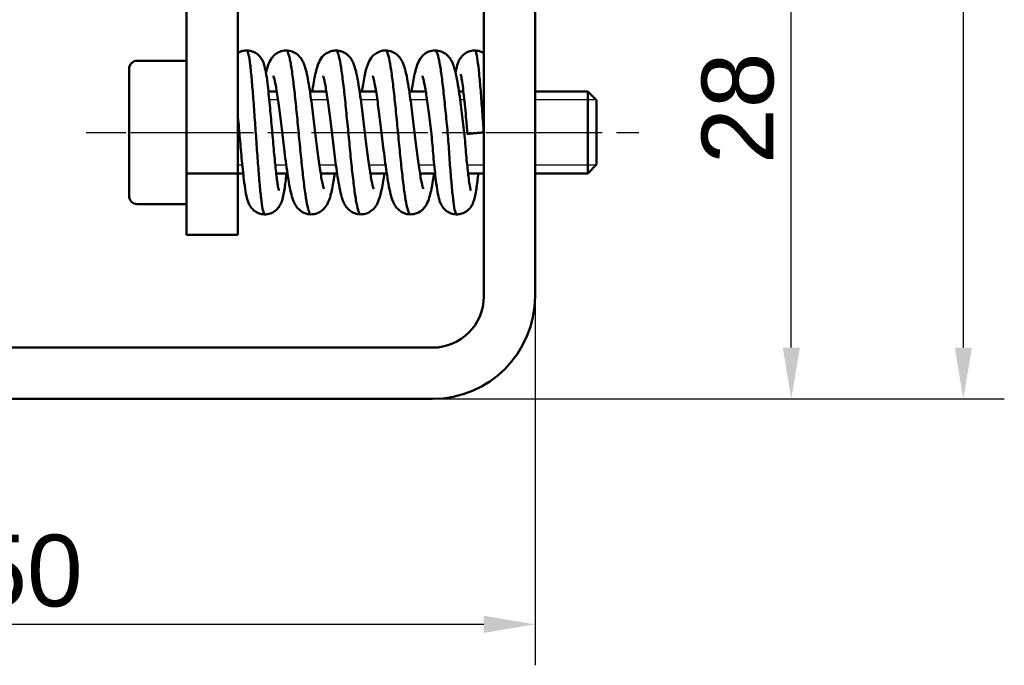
# Model space of a CAD drawing. Header units: millimetres. Extents: x 9 to 162, y 7 to 153.
# Tile 5 of 7: x 48 to 96, y 84 to 115. Entities that reach past the tile are written whole.
import ezdxf

# ---------------------------------------------------------------- set-up
doc = ezdxf.new("R2010")
doc.units = ezdxf.units.MM
doc.linetypes.add('CHAIN', pattern=[0.3543, 0.2362, -0.0295, 0.0591, -0.0295])
for name, color, linetype, lineweight, true_color in [('Bemaßungen(DIN)', 179, 'Continuous', 25, 0x262659), ('Gewinde(DIN)', 179, 'Continuous', 25, 0x262659), ('Mittellinie(DIN)', 179, 'CHAIN', 25, 0x262659), ('Sichtbare Kanten(DIN)', 179, 'Continuous', 50, 0x262659)]:
    doc.layers.add(name, color=color, linetype=linetype, lineweight=lineweight, true_color=true_color)
doc.styles.add('STANDARD-BSI~0', font='arial.ttf')
doc.dimstyles.new('Katalogzeichnungen', dxfattribs={"dimtxt": 3.5, "dimasz": 2.5, "dimexe": 2, "dimexo": 0, "dimgap": 0.8, "dimtad": 1, "dimrnd": 1e-08, "dimdsep": 46, "dimtxsty": 'STANDARD-BSI~0', "dimcen": 0.09, "dimdle": 10, "dimclrd": 250, "dimclre": 250, "dimclrt": 250, "dimazin": 2, "dimtfac": 1, "dimtmove": 0, "dimatfit": 3, "dimfxl": 1, "dimtolj": 1, "dimtzin": 0, "dimlwd": 25, "dimlwe": 25, "dimarcsym": 0})

# ---------------------------------------------------------------- blocks, each defined once
blk = doc.blocks.new('*D8')
at = {"layer": 'Bemaßungen(DIN)', "color": 250, "linetype": 'Continuous', "lineweight": 25, "true_color": 0x3f3f3f, "transparency": 16777216}
for p, q in [((73.596, 101.512), (73.596, 83.512)), ((23.596, 96.512), (23.596, 83.512)), ((26.096, 85.512), (71.096, 85.512))]:
    blk.add_line(p, q, dxfattribs=at)
at = {"layer": 'Bemaßungen(DIN)', "color": 250, "linetype": 'Continuous', "true_color": 0x3f3f3f, "transparency": 16777216}
for points in [[(26.096, 85.929), (26.096, 85.096), (23.596, 85.512)], [(71.096, 85.929), (71.096, 85.096), (73.596, 85.512)]]:
    blk.add_solid(points, dxfattribs=at)
at = {"layer": 'Defpoints', "color": 0, "linetype": 'Continuous', "transparency": 16777216}
for p in [(73.596, 101.512), (23.596, 96.512), (73.596, 85.512)]:
    blk.add_point(p, dxfattribs=at)
at = {"layer": 'Bemaßungen(DIN)', "color": 250, "linetype": 'Continuous', "lineweight": 25, "true_color": 0x3f3f3f, "transparency": 16777216, "insert": (46.095, 89.886), "char_height": 3.5, "attachment_point": 1, "style": 'STANDARD-BSI~0'}
blk.add_mtext('\\A1;50', dxfattribs=at)
blk = doc.blocks.new('*D11')
at = {"layer": 'Bemaßungen(DIN)', "color": 250, "linetype": 'Continuous', "lineweight": 25, "true_color": 0x3f3f3f, "transparency": 16777216}
for p, q in [((73.596, 146.512), (96.486, 146.512)), ((94.486, 144.012), (94.486, 99.012)), ((68.596, 96.512), (96.486, 96.512))]:
    blk.add_line(p, q, dxfattribs=at)
at = {"layer": 'Bemaßungen(DIN)', "color": 250, "linetype": 'Continuous', "true_color": 0x3f3f3f, "transparency": 16777216}
for points in [[(94.069, 144.012), (94.903, 144.012), (94.486, 146.512)], [(94.069, 99.012), (94.903, 99.012), (94.486, 96.512)]]:
    blk.add_solid(points, dxfattribs=at)
at = {"layer": 'Defpoints', "color": 0, "linetype": 'Continuous', "transparency": 16777216}
for p in [(73.596, 146.512), (68.596, 96.512), (94.486, 96.512)]:
    blk.add_point(p, dxfattribs=at)
at = {"layer": 'Bemaßungen(DIN)', "color": 250, "linetype": 'Continuous', "lineweight": 25, "true_color": 0x3f3f3f, "transparency": 16777216, "insert": (90.112, 119.011), "char_height": 3.5, "attachment_point": 1, "rotation": 90, "style": 'STANDARD-BSI~0'}
blk.add_mtext('\\A1;50', dxfattribs=at)
blk = doc.blocks.new('*D12')
at = {"layer": 'Bemaßungen(DIN)', "color": 250, "linetype": 'Continuous', "lineweight": 25, "true_color": 0x3f3f3f, "transparency": 16777216}
for p, q in [((76.096, 124.512), (88.096, 124.512)), ((86.096, 99.012), (86.096, 122.012)), ((68.596, 96.512), (88.096, 96.512))]:
    blk.add_line(p, q, dxfattribs=at)
at = {"layer": 'Bemaßungen(DIN)', "color": 250, "linetype": 'Continuous', "true_color": 0x3f3f3f, "transparency": 16777216}
for points in [[(85.679, 122.012), (86.512, 122.012), (86.096, 124.512)], [(85.679, 99.012), (86.512, 99.012), (86.096, 96.512)]]:
    blk.add_solid(points, dxfattribs=at)
at = {"layer": 'Defpoints', "color": 0, "linetype": 'Continuous', "transparency": 16777216}
for p in [(76.096, 124.512), (86.096, 124.512), (68.596, 96.512)]:
    blk.add_point(p, dxfattribs=at)
at = {"layer": 'Bemaßungen(DIN)', "color": 250, "linetype": 'Continuous', "lineweight": 25, "true_color": 0x3f3f3f, "transparency": 16777216, "insert": (81.722, 107.972), "char_height": 3.5, "attachment_point": 1, "rotation": 90, "style": 'STANDARD-BSI~0'}
blk.add_mtext('\\A1;28', dxfattribs=at)

msp = doc.modelspace()

# ---------------------------------------------------------------- linework, layer by layer
at = {"layer": 'Gewinde(DIN)'}
for p, q in [((59.096, 111.094), (59.096, 111.094)), ((61.06, 111.094), (60.635, 111.094)), ((63.483, 111.094), (62.675, 111.094)), ((65.906, 111.094), (65.098, 111.094)), ((68.329, 111.094), (67.521, 111.094)), ((70.147, 111.094), (69.944, 111.094)), ((76.584, 111.094), (73.596, 111.094)), ((59.096, 107.93), (59.317, 107.93)), ((60.925, 107.93), (61.459, 107.93)), ((63.074, 107.93), (63.882, 107.93)), ((65.497, 107.93), (66.305, 107.93)), ((67.92, 107.93), (68.677, 107.93)), ((70.284, 107.93), (71.096, 107.93)), ((73.596, 107.93), (76.584, 107.93))]:
    msp.add_line(p, q, dxfattribs=at)
at = {"layer": 'Mittellinie(DIN)', "linetype": 'CHAIN', "ltscale": 8.222835}
msp.add_line((51.696, 109.512), (59.096, 109.512), dxfattribs=at)
at = {"layer": 'Mittellinie(DIN)', "linetype": 'CHAIN', "ltscale": 23.990969}
msp.add_line((54.196, 109.512), (78.666, 109.512), dxfattribs=at)
at = {"layer": 'Sichtbare Kanten(DIN)'}
for p, q in [((56.596, 141.512), (56.596, 107.512)), ((59.096, 141.512), (59.096, 107.512)), ((71.096, 141.512), (71.096, 101.512)), ((73.596, 141.512), (73.596, 101.512)), ((54.196, 113.012), (56.596, 113.012)), ((53.796, 106.412), (53.796, 112.612)), ((59.096, 111.512), (59.096, 111.512)), ((60.591, 111.512), (60.997, 111.512)), ((62.616, 111.512), (63.42, 111.512)), ((65.039, 111.512), (65.843, 111.512)), ((67.461, 111.512), (68.266, 111.512)), ((69.884, 111.512), (70.102, 111.512)), ((73.596, 111.512), (76.166, 111.512)), ((76.166, 107.512), (76.166, 111.512)), ((76.596, 111.083), (76.166, 111.512)), ((76.596, 111.083), (76.596, 107.942)), ((76.596, 107.942), (76.166, 107.512)), ((56.596, 107.512), (56.596, 104.512)), ((59.096, 107.512), (56.596, 107.512)), ((59.096, 107.512), (59.36, 107.512)), ((59.096, 104.512), (59.096, 107.512)), ((60.97, 107.512), (61.519, 107.512)), ((63.137, 107.512), (63.942, 107.512)), ((65.56, 107.512), (66.364, 107.512)), ((67.983, 107.512), (68.72, 107.512)), ((70.33, 107.512), (71.096, 107.512)), ((73.596, 107.512), (76.166, 107.512)), ((54.196, 106.012), (56.596, 106.012)), ((56.596, 104.512), (59.096, 104.512)), ((68.596, 99.012), (23.596, 99.012)), ((68.596, 96.512), (23.596, 96.512))]:
    msp.add_line(p, q, dxfattribs=at)
for centre, radius, start, end in [((54.196, 112.612), 0.4, 90, 180), ((54.196, 106.412), 0.4, 180, 270), ((68.596, 101.512), 2.5, 270, 0), ((68.596, 101.512), 5, 270, 0)]:
    msp.add_arc(centre, radius, start, end, dxfattribs=at)
for points, knots in [([(59.096, 113.384), (59.172, 113.432), (59.26, 113.469), (59.41, 113.504), (59.472, 113.511), (59.533, 113.511)], [0.00000216, 0.00000216, 0.00000216, 0.00000216, 0.02974084, 0.02974084, 0.04909496, 0.04909496, 0.04909496, 0.04909496]), ([(59.096, 111.512), (59.096, 111.547), (59.096, 111.58), (59.096, 111.613), (59.096, 111.739), (59.096, 111.855), (59.096, 111.961), (59.096, 112.145), (59.096, 112.299), (59.096, 112.43), (59.096, 112.433), (59.096, 112.435), (59.096, 112.437), (59.096, 112.595), (59.096, 112.733), (59.096, 112.852), (59.096, 112.914), (59.096, 112.97), (59.096, 113.02), (59.096, 113.024), (59.096, 113.028), (59.096, 113.032), (59.096, 113.084), (59.096, 113.13), (59.096, 113.169), (59.096, 113.249), (59.096, 113.302), (59.096, 113.336), (59.096, 113.34), (59.096, 113.344), (59.096, 113.348), (59.096, 113.384), (59.096, 113.392), (59.096, 113.377), (59.096, 113.373), (59.096, 113.366), (59.096, 113.357), (59.096, 113.338), (59.096, 113.31), (59.096, 113.274), (59.096, 113.223), (59.096, 113.157), (59.096, 113.084), (59.096, 113.082), (59.096, 113.081), (59.096, 113.08), (59.096, 113.02), (59.096, 112.953), (59.096, 112.881)], [-27.604941, -27.604941, -27.604941, -27.604941, -27.35926, -27.35926, -27.35926, -26.420741, -26.420741, -26.420741, -25.121569, -25.121569, -25.121569, -25.099704, -25.099704, -25.099704, -23.778667, -23.778667, -23.778667, -23.15995, -23.15995, -23.15995, -23.112186, -23.112186, -23.112186, -22.45763, -22.45763, -22.45763, -21.289757, -21.289757, -21.289757, -21.136593, -21.136593, -21.136593, -19.815556, -19.815556, -19.815556, -19.38541, -19.38541, -19.38541, -18.494519, -18.494519, -18.494519, -17.195844, -17.195844, -17.195844, -17.173482, -17.173482, -17.173482, -16.261173, -16.261173, -16.261173, -16.261173]), ([(59.533, 113.511), (59.624, 113.512), (59.717, 113.496), (59.891, 113.437), (59.973, 113.392), (60.11, 113.286), (60.167, 113.225), (60.255, 113.107), (60.287, 113.05), (60.338, 112.941), (60.357, 112.889), (60.413, 112.715), (60.439, 112.594), (60.493, 112.295), (60.519, 112.114), (60.584, 111.602), (60.622, 111.232), (60.692, 110.493), (60.725, 110.124), (60.788, 109.4), (60.82, 109.037), (60.881, 108.367), (60.912, 108.049), (60.971, 107.495), (61, 107.249), (61.041, 106.971), (61.054, 106.894), (61.076, 106.776), (61.086, 106.732), (61.097, 106.687), (61.1, 106.676), (61.1, 106.676)], [0, 0, 0, 0, 0.0289953, 0.0289953, 0.05859, 0.05859, 0.0875671, 0.0875671, 0.1162196, 0.1162196, 0.1491563, 0.1491563, 0.2286914, 0.2286914, 0.3153867, 0.3153867, 0.4452956, 0.4452956, 0.5563493, 0.5563493, 0.6634459, 0.6634459, 0.7665838, 0.7665838, 0.8682857, 0.8682857, 0.9149419, 0.9149419, 0.9562806, 0.9562806, 0.9829113, 0.9829113, 0.9829113, 0.9829113]), ([(60.413, 105.514), (60.403, 105.514), (60.368, 105.539), (60.334, 105.656), (60.283, 105.919), (60.232, 106.274), (60.182, 106.783), (60.131, 107.356), (60.081, 107.987), (60.03, 108.689), (59.98, 109.409), (59.929, 110.135), (59.879, 110.831), (59.828, 111.491), (59.778, 112.105), (59.727, 112.596), (59.677, 113.008), (59.626, 113.335), (59.576, 113.48), (59.545, 113.509), (59.539, 113.511), (59.533, 113.511)], [95.98454, 95.98454, 95.98454, 95.98454, 96.314536, 97.182235, 97.182235, 98.049933, 98.917632, 98.917632, 99.78533, 100.653029, 100.653029, 101.520727, 102.388426, 102.388426, 103.256125, 104.123823, 104.123823, 104.991522, 105.85922, 105.85922, 106.060958, 106.060958, 106.060958, 106.060958]), ([(59.533, 113.511), (59.539, 113.511), (59.545, 113.509), (59.576, 113.48), (59.626, 113.335), (59.677, 113.008), (59.727, 112.596), (59.778, 112.105), (59.828, 111.491), (59.879, 110.831), (59.929, 110.135), (59.98, 109.409), (60.03, 108.689), (60.081, 107.987), (60.131, 107.356), (60.182, 106.783), (60.232, 106.274), (60.283, 105.919), (60.334, 105.656), (60.368, 105.539), (60.403, 105.514), (60.413, 105.514)], [-106.060958, -106.060958, -106.060958, -106.060958, -105.85922, -105.85922, -104.991522, -104.123823, -104.123823, -103.256125, -102.388426, -102.388426, -101.520727, -100.653029, -100.653029, -99.78533, -98.917632, -98.917632, -98.049933, -97.182235, -97.182235, -96.314536, -95.98454, -95.98454, -95.98454, -95.98454]), ([(60.47, 112.422), (60.498, 112.544), (60.529, 112.656), (60.607, 112.885), (60.655, 113.009), (60.816, 113.226), (60.899, 113.311), (61.089, 113.432), (61.191, 113.474), (61.35, 113.506), (61.405, 113.511), (61.459, 113.511)], [0.8774762, 0.8774762, 0.8774762, 0.8774762, 0.9414467, 0.9414467, 1.0160469, 1.0160469, 1.0597591, 1.0597591, 1.0956141, 1.0956141, 1.1134546, 1.1134546, 1.1134546, 1.1134546]), ([(61.459, 113.511), (61.556, 113.512), (61.656, 113.494), (61.839, 113.429), (61.923, 113.381), (62.064, 113.269), (62.122, 113.205), (62.219, 113.075), (62.255, 113.009), (62.33, 112.852), (62.36, 112.762), (62.464, 112.412), (62.523, 112.103), (62.612, 111.544), (62.64, 111.35), (62.715, 110.804), (62.762, 110.425), (62.852, 109.687), (62.896, 109.319), (62.981, 108.624), (63.024, 108.288), (63.106, 107.702), (63.147, 107.441), (63.203, 107.137), (63.221, 107.051), (63.252, 106.913), (63.266, 106.858), (63.287, 106.785), (63.296, 106.763), (63.299, 106.754), (63.299, 106.753), (63.299, 106.753)], [0, 0, 0, 0, 0.0323692, 0.0323692, 0.0651177, 0.0651177, 0.0982352, 0.0982352, 0.1355116, 0.1355116, 0.1924076, 0.1924076, 0.3406975, 0.3406975, 0.4107178, 0.4107178, 0.527481, 0.527481, 0.6357146, 0.6357146, 0.7418358, 0.7418358, 0.8428073, 0.8428073, 0.8894645, 0.8894645, 0.9315283, 0.9315283, 0.9659238, 0.9659238, 0.9732237, 0.9732237, 0.9732237, 0.9732237]), ([(62.67, 105.514), (62.647, 105.514), (62.624, 105.535), (62.567, 105.64), (62.498, 105.865), (62.428, 106.261), (62.359, 106.735), (62.29, 107.281), (62.22, 107.932), (62.151, 108.619), (62.082, 109.331), (62.012, 110.052), (61.943, 110.756), (61.874, 111.432), (61.804, 112.019), (61.735, 112.54), (61.666, 112.988), (61.596, 113.273), (61.527, 113.464), (61.493, 113.511), (61.459, 113.511)], [75.789679, 75.789679, 75.789679, 75.789679, 76.35747, 76.35747, 77.225169, 78.092867, 78.092867, 78.960566, 79.828264, 79.828264, 80.695963, 81.563661, 81.563661, 82.43136, 83.299058, 83.299058, 84.166757, 85.034455, 85.034455, 85.895268, 85.895268, 85.895268, 85.895268]), ([(61.459, 113.511), (61.493, 113.511), (61.527, 113.464), (61.596, 113.273), (61.666, 112.988), (61.735, 112.54), (61.804, 112.019), (61.874, 111.432), (61.943, 110.756), (62.012, 110.052), (62.082, 109.331), (62.151, 108.619), (62.22, 107.932), (62.29, 107.281), (62.359, 106.735), (62.428, 106.261), (62.498, 105.865), (62.567, 105.64), (62.624, 105.535), (62.647, 105.514), (62.67, 105.514)], [-85.895268, -85.895268, -85.895268, -85.895268, -85.034455, -85.034455, -84.166757, -83.299058, -83.299058, -82.43136, -81.563661, -81.563661, -80.695963, -79.828264, -79.828264, -78.960566, -78.092867, -78.092867, -77.225169, -76.35747, -76.35747, -75.789679, -75.789679, -75.789679, -75.789679]), ([(62.73, 111.512), (62.749, 111.64), (62.768, 111.762), (62.834, 112.155), (62.882, 112.393), (62.97, 112.715), (63.005, 112.824), (63.105, 113.039), (63.169, 113.152), (63.322, 113.303), (63.377, 113.347), (63.518, 113.434), (63.61, 113.472), (63.764, 113.504), (63.823, 113.511), (63.881, 113.511)], [0.7319801, 0.7319801, 0.7319801, 0.7319801, 0.778934, 0.778934, 0.8938553, 0.8938553, 0.9631328, 0.9631328, 1.0218638, 1.0218638, 1.0466789, 1.0466789, 1.0795109, 1.0795109, 1.0987141, 1.0987141, 1.0987141, 1.0987141]), ([(65.093, 105.513), (65.059, 105.513), (64.992, 105.607), (64.924, 105.878), (64.854, 106.242), (64.785, 106.69), (64.716, 107.27), (64.646, 107.903), (64.577, 108.579), (64.508, 109.299), (64.438, 110.02), (64.369, 110.733), (64.3, 111.388), (64.23, 111.993), (64.161, 112.54), (64.092, 112.945), (64.022, 113.262), (63.964, 113.454), (63.905, 113.511), (63.881, 113.511)], [55.566638, 55.566638, 55.566638, 55.566638, 56.400404, 57.268103, 57.268103, 58.135801, 59.0035, 59.0035, 59.871198, 60.738897, 60.738897, 61.606595, 62.474294, 62.474294, 63.341992, 64.209691, 64.209691, 65.077389, 65.680327, 65.680327, 65.680327, 65.680327]), ([(63.881, 113.511), (63.905, 113.511), (63.964, 113.454), (64.022, 113.262), (64.092, 112.945), (64.161, 112.54), (64.23, 111.993), (64.3, 111.388), (64.369, 110.733), (64.438, 110.02), (64.508, 109.299), (64.577, 108.579), (64.646, 107.903), (64.716, 107.27), (64.785, 106.69), (64.854, 106.242), (64.924, 105.878), (64.992, 105.607), (65.059, 105.513), (65.093, 105.513)], [-65.680327, -65.680327, -65.680327, -65.680327, -65.077389, -64.209691, -64.209691, -63.341992, -62.474294, -62.474294, -61.606595, -60.738897, -60.738897, -59.871198, -59.0035, -59.0035, -58.135801, -57.268103, -57.268103, -56.400404, -55.566638, -55.566638, -55.566638, -55.566638]), ([(63.881, 113.511), (63.979, 113.511), (64.078, 113.494), (64.261, 113.429), (64.345, 113.381), (64.486, 113.27), (64.544, 113.207), (64.64, 113.078), (64.676, 113.012), (64.751, 112.855), (64.782, 112.764), (64.888, 112.409), (64.948, 112.092), (65.037, 111.525), (65.066, 111.327), (65.14, 110.784), (65.186, 110.415), (65.276, 109.681), (65.32, 109.307), (65.405, 108.613), (65.448, 108.282), (65.529, 107.7), (65.57, 107.44), (65.627, 107.134), (65.644, 107.046), (65.675, 106.91), (65.689, 106.857), (65.71, 106.787), (65.718, 106.765), (65.721, 106.756), (65.722, 106.755), (65.722, 106.755)], [0, 0, 0, 0, 0.0323424, 0.0323424, 0.0650526, 0.0650526, 0.0980756, 0.0980756, 0.1353285, 0.1353285, 0.1926516, 0.1926516, 0.3432143, 0.3432143, 0.4139524, 0.4139524, 0.5279932, 0.5279932, 0.6377384, 0.6377384, 0.7423316, 0.7423316, 0.8435768, 0.8435768, 0.8907252, 0.8907252, 0.9319764, 0.9319764, 0.9655618, 0.9655618, 0.973604, 0.973604, 0.973604, 0.973604]), ([(65.153, 111.512), (65.17, 111.629), (65.188, 111.741), (65.252, 112.124), (65.298, 112.361), (65.383, 112.686), (65.418, 112.797), (65.514, 113.015), (65.576, 113.13), (65.731, 113.291), (65.79, 113.341), (65.939, 113.433), (66.034, 113.472), (66.189, 113.505), (66.247, 113.511), (66.305, 113.511)], [0.7321522, 0.7321522, 0.7321522, 0.7321522, 0.7752135, 0.7752135, 0.8881164, 0.8881164, 0.9574136, 0.9574136, 1.0189356, 1.0189356, 1.0467676, 1.0467676, 1.0804528, 1.0804528, 1.0993972, 1.0993972, 1.0993972, 1.0993972]), ([(67.516, 105.514), (67.507, 105.514), (67.463, 105.53), (67.419, 105.623), (67.35, 105.864), (67.28, 106.198), (67.211, 106.687), (67.142, 107.243), (67.072, 107.859), (67.003, 108.553), (66.934, 109.267), (66.864, 109.99), (66.795, 110.691), (66.726, 111.36), (66.656, 111.985), (66.587, 112.495), (66.518, 112.928), (66.449, 113.279), (66.379, 113.452), (66.331, 113.504), (66.318, 113.511), (66.305, 113.511)], [35.343829, 35.343829, 35.343829, 35.343829, 35.57564, 36.443338, 36.443338, 37.311037, 38.178735, 38.178735, 39.046434, 39.914132, 39.914132, 40.781831, 41.649529, 41.649529, 42.517228, 43.384926, 43.384926, 44.252625, 45.120323, 45.120323, 45.453017, 45.453017, 45.453017, 45.453017]), ([(66.305, 113.511), (66.318, 113.511), (66.331, 113.504), (66.379, 113.452), (66.449, 113.279), (66.518, 112.928), (66.587, 112.495), (66.656, 111.985), (66.726, 111.36), (66.795, 110.691), (66.864, 109.99), (66.934, 109.267), (67.003, 108.553), (67.072, 107.859), (67.142, 107.243), (67.211, 106.687), (67.28, 106.198), (67.35, 105.864), (67.419, 105.623), (67.463, 105.53), (67.507, 105.514), (67.516, 105.514)], [-45.453017, -45.453017, -45.453017, -45.453017, -45.120323, -45.120323, -44.252625, -43.384926, -43.384926, -42.517228, -41.649529, -41.649529, -40.781831, -39.914132, -39.914132, -39.046434, -38.178735, -38.178735, -37.311037, -36.443338, -36.443338, -35.57564, -35.343829, -35.343829, -35.343829, -35.343829]), ([(66.305, 113.511), (66.402, 113.511), (66.502, 113.494), (66.685, 113.429), (66.769, 113.38), (66.911, 113.269), (66.969, 113.204), (67.064, 113.076), (67.099, 113.011), (67.172, 112.859), (67.202, 112.772), (67.307, 112.426), (67.367, 112.113), (67.456, 111.551), (67.485, 111.356), (67.56, 110.809), (67.607, 110.43), (67.697, 109.691), (67.741, 109.323), (67.826, 108.632), (67.868, 108.299), (67.951, 107.711), (67.992, 107.446), (68.049, 107.139), (68.066, 107.053), (68.098, 106.913), (68.112, 106.857), (68.133, 106.785), (68.141, 106.764), (68.144, 106.756), (68.144, 106.755), (68.144, 106.755)], [0, 0, 0, 0, 0.0322867, 0.0322867, 0.0649678, 0.0649678, 0.0980606, 0.0980606, 0.1344095, 0.1344095, 0.1896367, 0.1896367, 0.3394807, 0.3394807, 0.4100054, 0.4100054, 0.526917, 0.526917, 0.6352215, 0.6352215, 0.7400611, 0.7400611, 0.8425151, 0.8425151, 0.8890171, 0.8890171, 0.9315395, 0.9315395, 0.965266, 0.965266, 0.9720833, 0.9720833, 0.9720833, 0.9720833]), ([(67.576, 111.512), (67.595, 111.639), (67.614, 111.761), (67.68, 112.154), (67.727, 112.39), (67.815, 112.713), (67.849, 112.823), (67.951, 113.04), (68.016, 113.154), (68.17, 113.306), (68.226, 113.35), (68.37, 113.437), (68.464, 113.475), (68.617, 113.505), (68.672, 113.511), (68.727, 113.511)], [0.7316971, 0.7316971, 0.7316971, 0.7316971, 0.7783951, 0.7783951, 0.8932885, 0.8932885, 0.9626891, 0.9626891, 1.0216984, 1.0216984, 1.0471306, 1.0471306, 1.0804415, 1.0804415, 1.0986047, 1.0986047, 1.0986047, 1.0986047]), ([(68.727, 113.511), (68.825, 113.512), (68.924, 113.494), (69.107, 113.429), (69.191, 113.381), (69.332, 113.27), (69.39, 113.206), (69.487, 113.076), (69.523, 113.011), (69.597, 112.854), (69.628, 112.764), (69.734, 112.408), (69.794, 112.087), (69.885, 111.515), (69.913, 111.32), (69.987, 110.776), (70.033, 110.404), (70.124, 109.671), (70.163, 109.302), (70.222, 108.592), (70.252, 108.244), (70.313, 107.654), (70.342, 107.396), (70.397, 106.988), (70.425, 106.824), (70.453, 106.7), (70.461, 106.676), (70.461, 106.674), (70.461, 106.674), (70.461, 106.674)], [0, 0, 0, 0, 0.0323729, 0.0323729, 0.0650861, 0.0650861, 0.0981653, 0.0981653, 0.1354219, 0.1354219, 0.1923242, 0.1923242, 0.3443761, 0.3443761, 0.4143364, 0.4143364, 0.5290992, 0.5290992, 0.6376579, 0.6376579, 0.7469735, 0.7469735, 0.846643, 0.846643, 0.9431844, 0.9431844, 0.982545, 0.982545, 0.983464, 0.983464, 0.983464, 0.983464]), ([(69.772, 105.514), (69.759, 105.514), (69.745, 105.528), (69.706, 105.609), (69.656, 105.813), (69.605, 106.192), (69.555, 106.65), (69.53, 106.917), (69.479, 107.507), (69.453, 107.83), (69.405, 108.514), (69.384, 108.871), (69.328, 109.593), (69.291, 109.954), (69.22, 110.659), (69.186, 111.001), (69.117, 111.643), (69.083, 111.941), (69.013, 112.472), (68.979, 112.705), (68.909, 113.088), (68.875, 113.238), (68.805, 113.445), (68.768, 113.507), (68.73, 113.511), (68.727, 113.511)], [15.154286, 15.154286, 15.154286, 15.154286, 15.618573, 15.618573, 16.486272, 17.353971, 17.353971, 18.221669, 18.221669, 19.089368, 19.089368, 19.957066, 19.957066, 20.824765, 20.824765, 21.692463, 21.692463, 22.560162, 22.560162, 23.42786, 23.42786, 24.295559, 24.295559, 25.163257, 25.238056, 25.238056, 25.238056, 25.238056]), ([(68.727, 113.511), (68.73, 113.511), (68.768, 113.507), (68.805, 113.445), (68.875, 113.238), (68.909, 113.088), (68.979, 112.705), (69.013, 112.472), (69.083, 111.941), (69.117, 111.643), (69.186, 111.001), (69.22, 110.659), (69.291, 109.954), (69.328, 109.593), (69.384, 108.871), (69.405, 108.514), (69.453, 107.83), (69.479, 107.507), (69.53, 106.917), (69.555, 106.65), (69.605, 106.192), (69.656, 105.813), (69.706, 105.609), (69.745, 105.528), (69.759, 105.514), (69.772, 105.514)], [-25.238056, -25.238056, -25.238056, -25.238056, -25.163257, -24.295559, -24.295559, -23.42786, -23.42786, -22.560162, -22.560162, -21.692463, -21.692463, -20.824765, -20.824765, -19.957066, -19.957066, -19.089368, -19.089368, -18.221669, -18.221669, -17.353971, -17.353971, -16.486272, -15.618573, -15.618573, -15.154286, -15.154286, -15.154286, -15.154286]), ([(69.721, 112.423), (69.739, 112.524), (69.758, 112.617), (69.808, 112.817), (69.836, 112.924), (69.954, 113.134), (70.01, 113.214), (70.149, 113.344), (70.227, 113.398), (70.391, 113.473), (70.479, 113.497), (70.596, 113.51), (70.624, 113.511), (70.653, 113.511)], [0.8808164, 0.8808164, 0.8808164, 0.8808164, 0.9366084, 0.9366084, 1.0096468, 1.0096468, 1.0463679, 1.0463679, 1.076563, 1.076563, 1.1047237, 1.1047237, 1.1137459, 1.1137459, 1.1137459, 1.1137459]), ([(70.653, 113.511), (70.744, 113.512), (70.837, 113.496), (70.984, 113.446), (71.043, 113.418), (71.096, 113.385)], [0, 0, 0, 0, 0.0290326, 0.0290326, 0.04972928, 0.04972928, 0.04972928, 0.04972928]), ([(71.096, 109.512), (71.083, 109.654), (71.071, 109.816), (71.045, 110.172), (71.033, 110.353), (71.007, 110.717), (70.995, 110.889), (70.969, 111.216), (70.957, 111.376), (70.919, 111.845), (70.894, 112.131), (70.843, 112.633), (70.818, 112.849), (70.767, 113.195), (70.721, 113.434), (70.674, 113.511), (70.653, 113.511)], [0, 0, 0, 0, 0.433849, 0.433849, 0.867699, 0.867699, 1.301548, 1.301548, 1.735397, 1.735397, 2.603096, 2.603096, 3.470794, 3.470794, 4.338493, 5.074057, 5.074057, 5.074057, 5.074057]), ([(70.653, 113.511), (70.674, 113.511), (70.721, 113.434), (70.767, 113.195), (70.818, 112.849), (70.843, 112.633), (70.894, 112.131), (70.919, 111.845), (70.957, 111.376), (70.969, 111.216), (70.995, 110.889), (71.007, 110.717), (71.033, 110.353), (71.045, 110.172), (71.071, 109.816), (71.083, 109.654), (71.096, 109.512)], [-5.074057, -5.074057, -5.074057, -5.074057, -4.338493, -3.470794, -3.470794, -2.603096, -2.603096, -1.735397, -1.735397, -1.301548, -1.301548, -0.867699, -0.867699, -0.433849, -0.433849, 0, 0, 0, 0]), ([(71.096, 109.512), (71.096, 109.613), (71.096, 109.764), (71.096, 109.997), (71.096, 110.082), (71.096, 110.175), (71.096, 110.276), (71.096, 110.366), (71.096, 110.455), (71.096, 110.541), (71.096, 110.605), (71.096, 110.667), (71.096, 110.727), (71.096, 110.819), (71.096, 110.905), (71.096, 110.986), (71.096, 111.011), (71.096, 111.035), (71.096, 111.059), (71.096, 111.145), (71.096, 111.223), (71.096, 111.294), (71.096, 111.381), (71.096, 111.462), (71.096, 111.537), (71.096, 111.573), (71.096, 111.607), (71.096, 111.64), (71.096, 111.769), (71.096, 111.892), (71.096, 112.007), (71.096, 112.142), (71.096, 112.263), (71.096, 112.374), (71.096, 112.478), (71.096, 112.572), (71.096, 112.656), (71.096, 112.784), (71.096, 112.893), (71.096, 112.984), (71.096, 113.156), (71.096, 113.263), (71.096, 113.323), (71.096, 113.335), (71.096, 113.345), (71.096, 113.353), (71.096, 113.375), (71.096, 113.385), (71.096, 113.385)], [-19.457393, -19.457393, -19.457393, -19.457393, -18.269974, -18.269974, -18.269974, -17.835943, -17.835943, -17.835943, -17.373025, -17.373025, -17.373025, -17.025219, -17.025219, -17.025219, -16.619856, -16.619856, -16.619856, -16.532279, -16.532279, -16.532279, -16.214494, -16.214494, -16.214494, -15.939838, -15.939838, -15.939838, -15.809132, -15.809132, -15.809132, -15.403769, -15.403769, -15.403769, -14.987631, -14.987631, -14.987631, -14.593044, -14.593044, -14.593044, -14.095475, -14.095475, -14.095475, -13.160123, -13.160123, -13.160123, -12.971595, -12.971595, -12.971595, -12.571974, -12.571974, -12.571974, -12.571974]), ([(62.67, 105.514), (62.57, 105.514), (62.469, 105.533), (62.287, 105.6), (62.203, 105.65), (62.063, 105.762), (62.007, 105.825), (61.911, 105.957), (61.875, 106.025), (61.799, 106.189), (61.767, 106.285), (61.663, 106.647), (61.602, 106.97), (61.485, 107.724), (61.429, 108.147), (61.33, 108.943), (61.285, 109.318), (61.198, 110.036), (61.155, 110.389), (61.072, 111.019), (61.031, 111.308), (60.953, 111.784), (60.914, 111.982), (60.868, 112.169), (60.855, 112.214), (60.84, 112.259), (60.836, 112.27), (60.836, 112.27)], [0, 0, 0, 0, 0.0329042, 0.0329042, 0.0655247, 0.0655247, 0.0987908, 0.0987908, 0.1365955, 0.1365955, 0.196454, 0.196454, 0.3478968, 0.3478968, 0.4859099, 0.4859099, 0.5965214, 0.5965214, 0.7035489, 0.7035489, 0.8057217, 0.8057217, 0.9038012, 0.9038012, 0.945268, 0.945268, 0.97273, 0.97273, 0.97273, 0.97273]), ([(65.093, 105.513), (64.994, 105.514), (64.893, 105.532), (64.712, 105.599), (64.629, 105.648), (64.49, 105.759), (64.434, 105.821), (64.339, 105.949), (64.303, 106.015), (64.226, 106.177), (64.194, 106.272), (64.088, 106.632), (64.029, 106.952), (63.94, 107.519), (63.912, 107.713), (63.838, 108.253), (63.792, 108.625), (63.703, 109.358), (63.659, 109.73), (63.574, 110.42), (63.532, 110.75), (63.45, 111.333), (63.409, 111.594), (63.352, 111.897), (63.335, 111.982), (63.304, 112.117), (63.291, 112.17), (63.271, 112.237), (63.263, 112.257), (63.26, 112.266), (63.259, 112.267), (63.259, 112.267)], [0, 0, 0, 0, 0.0325856, 0.0325856, 0.0648997, 0.0648997, 0.097743, 0.097743, 0.1347288, 0.1347288, 0.1946538, 0.1946538, 0.3452939, 0.3452939, 0.4145295, 0.4145295, 0.528872, 0.528872, 0.6380402, 0.6380402, 0.7423053, 0.7423053, 0.8444208, 0.8444208, 0.8908863, 0.8908863, 0.9322854, 0.9322854, 0.9651624, 0.9651624, 0.9739482, 0.9739482, 0.9739482, 0.9739482]), ([(67.516, 105.514), (67.416, 105.514), (67.315, 105.533), (67.133, 105.6), (67.05, 105.649), (66.91, 105.761), (66.854, 105.825), (66.758, 105.956), (66.721, 106.023), (66.642, 106.193), (66.609, 106.293), (66.502, 106.675), (66.44, 107.017), (66.321, 107.797), (66.266, 108.22), (66.167, 109.015), (66.122, 109.392), (66.036, 110.103), (65.993, 110.449), (65.911, 111.07), (65.869, 111.356), (65.791, 111.823), (65.753, 112.016), (65.708, 112.188), (65.697, 112.227), (65.684, 112.262), (65.681, 112.269), (65.681, 112.269)], [0, 0, 0, 0, 0.032951, 0.032951, 0.0655988, 0.0655988, 0.0990542, 0.0990542, 0.1371922, 0.1371922, 0.1997583, 0.1997583, 0.3571644, 0.3571644, 0.493512, 0.493512, 0.6042811, 0.6042811, 0.7097642, 0.7097642, 0.8122672, 0.8122672, 0.9103069, 0.9103069, 0.9505201, 0.9505201, 0.9736304, 0.9736304, 0.9736304, 0.9736304]), ([(69.772, 105.514), (69.679, 105.514), (69.585, 105.531), (69.411, 105.593), (69.33, 105.639), (69.194, 105.746), (69.137, 105.807), (69.051, 105.927), (69.02, 105.985), (68.966, 106.101), (68.947, 106.157), (68.891, 106.338), (68.866, 106.462), (68.812, 106.771), (68.786, 106.958), (68.723, 107.474), (68.684, 107.839), (68.618, 108.567), (68.592, 108.931), (68.518, 109.645), (68.471, 110.003), (68.388, 110.662), (68.348, 110.972), (68.268, 111.509), (68.228, 111.747), (68.175, 112.01), (68.159, 112.082), (68.132, 112.186), (68.121, 112.223), (68.108, 112.26), (68.105, 112.269), (68.105, 112.269)], [0, 0, 0, 0, 0.0295344, 0.0295344, 0.0591023, 0.0591023, 0.0884595, 0.0884595, 0.1175945, 0.1175945, 0.1533826, 0.1533826, 0.2344882, 0.2344882, 0.3220219, 0.3220219, 0.4487482, 0.4487482, 0.5579005, 0.5579005, 0.6642224, 0.6642224, 0.7659696, 0.7659696, 0.8655024, 0.8655024, 0.9107701, 0.9107701, 0.9486628, 0.9486628, 0.9732656, 0.9732656, 0.9732656, 0.9732656]), ([(70.299, 109.442), (70.275, 109.713), (70.252, 109.986), (70.208, 110.47), (70.188, 110.685), (70.149, 111.082), (70.13, 111.265), (70.092, 111.6), (70.073, 111.753), (70.037, 112.016), (70.019, 112.129), (69.995, 112.252), (69.988, 112.286), (69.977, 112.328), (69.974, 112.341), (69.972, 112.346), (69.972, 112.347), (69.972, 112.347)], [0, 0, 0, 0, 0.0815438, 0.0815438, 0.1504995, 0.1504995, 0.2159355, 0.2159355, 0.281409, 0.281409, 0.3469847, 0.3469847, 0.3796229, 0.3796229, 0.4044961, 0.4044961, 0.4109399, 0.4109399, 0.4109399, 0.4109399]), ([(59.096, 110.798), (59.096, 110.828), (59.096, 110.858), (59.096, 110.89), (59.096, 110.905), (59.096, 110.921), (59.096, 110.936)], [-6.4555975, -6.4555975, -6.4555975, -6.4555975, -6.2229322, -6.2229322, -6.2229322, -6.1134328, -6.1134328, -6.1134328, -6.1134328]), ([(60.413, 105.514), (60.32, 105.514), (60.225, 105.531), (60.052, 105.593), (59.971, 105.639), (59.835, 105.745), (59.779, 105.806), (59.693, 105.924), (59.662, 105.982), (59.607, 106.099), (59.587, 106.157), (59.529, 106.345), (59.503, 106.476), (59.448, 106.797), (59.422, 106.987), (59.358, 107.512), (59.321, 107.882), (59.252, 108.616), (59.219, 108.983), (59.157, 109.694), (59.126, 110.046), (59.096, 110.377)], [0, 0, 0, 0, 0.029551, 0.029551, 0.0591217, 0.0591217, 0.0884543, 0.0884543, 0.1176257, 0.1176257, 0.1543936, 0.1543936, 0.2389812, 0.2389812, 0.3269674, 0.3269674, 0.4541144, 0.4541144, 0.5639277, 0.5639277, 0.6682308, 0.6682308, 0.6682308, 0.6682308]), ([(71.096, 109.512), (70.939, 109.499), (70.627, 109.471), (70.316, 109.444), (70.268, 109.439), (70.473, 109.458), (70.783, 109.485), (70.991, 109.503), (71.096, 109.512)], [0, 0, 0, 0, 0.589049, 1.178097, 1.767146, 2.356194, 2.748894, 3.141593, 3.141593, 3.141593, 3.141593]), ([(71.096, 109.512), (70.953, 109.5), (70.821, 109.488), (70.697, 109.477), (70.574, 109.466), (70.477, 109.458), (70.406, 109.452), (70.334, 109.445), (70.299, 109.442), (70.299, 109.442), (70.299, 109.442), (70.334, 109.445), (70.406, 109.452), (70.477, 109.458), (70.574, 109.466), (70.697, 109.477), (70.821, 109.488), (70.953, 109.5), (71.096, 109.512)], [-3.141593, -3.141593, -3.141593, -3.141593, -2.617994, -2.617994, -2.617994, -2.094395, -2.094395, -2.094395, -1.570796, -1.570796, -1.570796, -1.047198, -1.047198, -1.047198, -0.523599, -0.523599, -0.523599, 0, 0, 0, 0]), ([(61.471, 107.512), (61.459, 107.399), (61.446, 107.291), (61.401, 106.918), (61.368, 106.687), (61.309, 106.386), (61.286, 106.288), (61.239, 106.141), (61.222, 106.093), (61.182, 106.005), (61.161, 105.966), (61.113, 105.887), (61.086, 105.849), (61.001, 105.75), (60.934, 105.689), (60.782, 105.594), (60.696, 105.557), (60.543, 105.521), (60.478, 105.514), (60.413, 105.514)], [0.7307951, 0.7307951, 0.7307951, 0.7307951, 0.7726716, 0.7726716, 0.8842725, 0.8842725, 0.9488721, 0.9488721, 0.9787494, 0.9787494, 0.9996725, 0.9996725, 1.0180958, 1.0180958, 1.0481108, 1.0481108, 1.0775095, 1.0775095, 1.0980515, 1.0980515, 1.0980515, 1.0980515]), ([(63.827, 107.512), (63.808, 107.385), (63.789, 107.263), (63.723, 106.872), (63.676, 106.636), (63.588, 106.309), (63.552, 106.197), (63.45, 105.981), (63.384, 105.867), (63.229, 105.717), (63.177, 105.676), (63.032, 105.587), (62.927, 105.546), (62.769, 105.518), (62.719, 105.514), (62.67, 105.514)], [0.730565, 0.730565, 0.730565, 0.730565, 0.7773992, 0.7773992, 0.8914367, 0.8914367, 0.9621226, 0.9621226, 1.0211798, 1.0211798, 1.0452859, 1.0452859, 1.0816711, 1.0816711, 1.098171, 1.098171, 1.098171, 1.098171]), ([(66.25, 107.512), (66.229, 107.375), (66.209, 107.245), (66.142, 106.848), (66.094, 106.613), (66.004, 106.289), (65.968, 106.178), (65.887, 106.012), (65.859, 105.963), (65.788, 105.859), (65.742, 105.802), (65.611, 105.68), (65.515, 105.615), (65.309, 105.534), (65.2, 105.513), (65.093, 105.513)], [0.7309332, 0.7309332, 0.7309332, 0.7309332, 0.7812479, 0.7812479, 0.8955706, 0.8955706, 0.966747, 0.966747, 0.9949536, 0.9949536, 1.0242192, 1.0242192, 1.0632956, 1.0632956, 1.0986439, 1.0986439, 1.0986439, 1.0986439]), ([(68.673, 107.512), (68.654, 107.383), (68.634, 107.26), (68.567, 106.863), (68.52, 106.624), (68.43, 106.299), (68.395, 106.189), (68.316, 106.025), (68.289, 105.974), (68.218, 105.868), (68.173, 105.811), (68.042, 105.685), (67.945, 105.619), (67.735, 105.535), (67.624, 105.514), (67.516, 105.514)], [0.7306875, 0.7306875, 0.7306875, 0.7306875, 0.7781888, 0.7781888, 0.8939505, 0.8939505, 0.9638176, 0.9638176, 0.9925131, 0.9925131, 1.0219489, 1.0219489, 1.0619952, 1.0619952, 1.0979499, 1.0979499, 1.0979499, 1.0979499]), ([(70.831, 107.512), (70.828, 107.481), (70.824, 107.45), (70.789, 107.133), (70.756, 106.881), (70.684, 106.44), (70.656, 106.271), (70.552, 106.027), (70.53, 105.981), (70.475, 105.892), (70.445, 105.848), (70.354, 105.744), (70.286, 105.684), (70.133, 105.59), (70.046, 105.554), (69.896, 105.52), (69.834, 105.514), (69.772, 105.514)], [0.3012773, 0.3012773, 0.3012773, 0.3012773, 0.3128767, 0.3128767, 0.4225975, 0.4225975, 0.5435192, 0.5435192, 0.5687999, 0.5687999, 0.589735, 0.589735, 0.6200857, 0.6200857, 0.6494502, 0.6494502, 0.6689899, 0.6689899, 0.6689899, 0.6689899])]:
    msp.add_open_spline(points, degree=3, knots=knots, dxfattribs=at)
for points in [[(59.096, 112.051), (59.096, 112.051), (59.096, 112.051), (59.096, 112.051)], [(71.096, 112.051), (71.096, 112.051), (71.096, 112.051), (71.096, 112.051)], [(71.096, 109.512), (71.096, 109.512), (71.096, 109.512), (71.096, 109.512)], [(71.096, 109.512), (71.096, 109.512), (71.096, 109.512), (71.096, 109.512)]]:
    msp.add_open_spline(points, degree=3, dxfattribs=at)

# ---------------------------------------------------------------- dimensions: what is measured, and where the dimension line sits
at = {"layer": 'Bemaßungen(DIN)', "color": 250, "linetype": 'Continuous', "lineweight": 25, "true_color": 0x3f3f3f}
for base, p1, p2, angle, picture, middle in [((94.486, 96.512), (73.596, 146.512), (68.596, 96.512), 90, '*D11', (94.486, 121.512)), ((86.096, 124.512), (68.596, 96.512), (76.096, 124.512), 90, '*D12', (86.096, 110.512)), ((73.596, 85.512), (23.596, 96.512), (73.596, 101.512), 180, '*D8', (48.596, 85.512))]:
    dim = msp.add_linear_dim(base=base, p1=p1, p2=p2, angle=angle, dimstyle='Katalogzeichnungen', override={"dimgap": 0.8, "dimdec": 2, "dimtol": 0, "dimlim": 0, "dimtp": 0, "dimtm": 0, "dimtdec": 2, "dimtofl": 0, "dimatfit": 1}, dxfattribs=at)
    dim.commit()
    dim.dimension.update_dxf_attribs({"geometry": picture, "text_midpoint": middle, "dimtype": 160})

doc.saveas('drawing.dxf')
